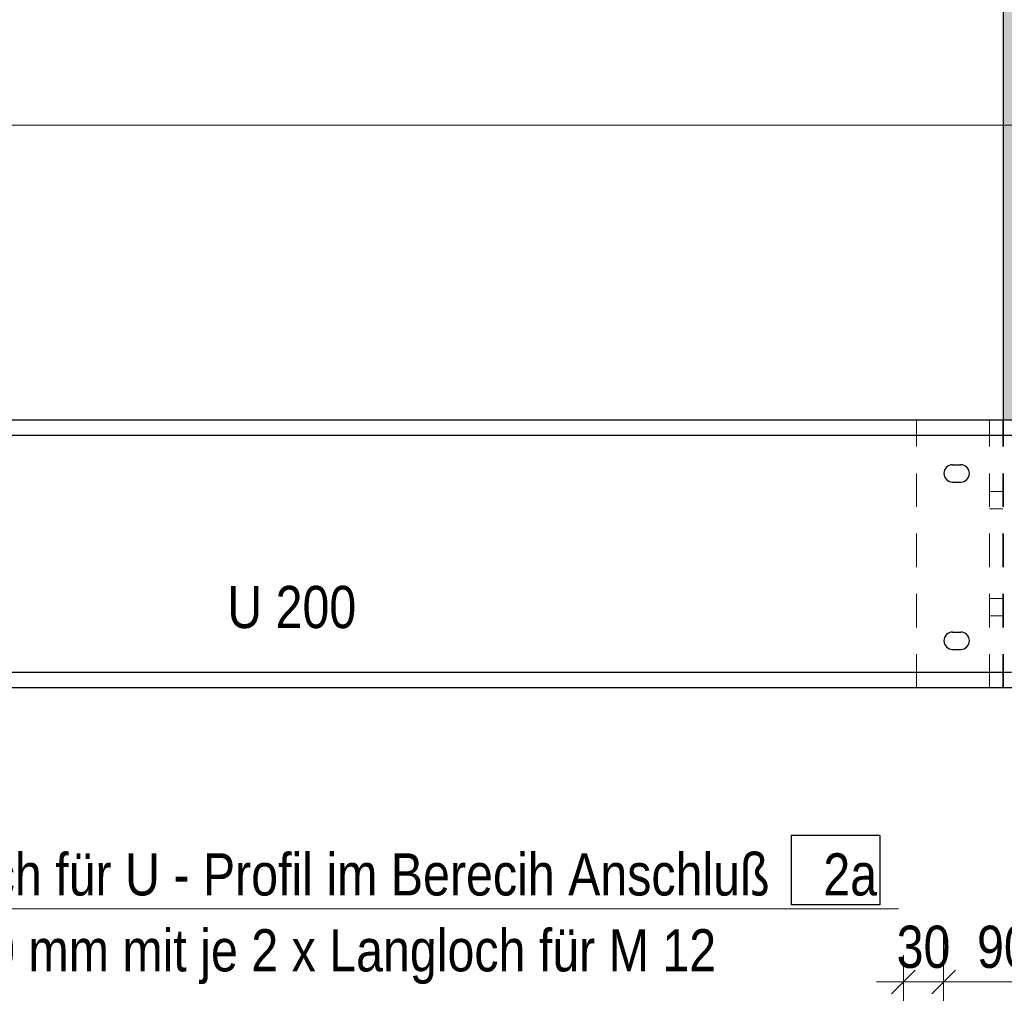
# Model space of a CAD drawing. Header units: millimetres. Extents: x 0 to 96, y -6 to 70.6.
# Tile 75 of 138: x 37.9 to 41.5, y 6.7 to 10.4. Entities that reach past the tile are written whole.
import ezdxf

# ---------------------------------------------------------------- set-up
doc = ezdxf.new("R2010")
doc.units = ezdxf.units.MM
doc.linetypes.add('HIDDEN', pattern=[0.375, 0.25, -0.125])
doc.layers.add('Achsen', color=7, linetype='Continuous', lineweight=20)
doc.styles.add('Arial Narrow', font='ARIALN.TTF')
doc.dimstyles.new('Arch_Strakon_dimstyle', dxfattribs={"dimtxt": 15.75, "dimasz": 1, "dimexe": 1.25, "dimexo": 0.0625, "dimgap": 1, "dimtad": 0, "dimdec": 3, "dimzin": 12, "dimdsep": 46, "dimtxsty": 'Arial Narrow', "dimblk": 'Arrowhead_Tick', "dimsah": 1, "dimcen": 0, "dimse1": 1, "dimse2": 1, "dimclrd": 6, "dimclrt": 2, "dimazin": 0, "dimtfac": 1, "dimtdec": 4, "dimtmove": 0, "dimatfit": 3, "dimldrblk": 'NONE', "dimfxl": 1, "dimtvp": 1, "dimtolj": 1, "dimtzin": 0, "dimlwd": 13, "dimarcsym": 2})

# ---------------------------------------------------------------- blocks, each defined once
blk = doc.blocks.new('Arrowhead_Tick')
at = {"color": 0, "linetype": 'Continuous', "lineweight": -2}
for p, q in [((0, 20), (0, -10)), ((-1, 0), (0, 0)), ((10, 0), (0, 0))]:
    blk.add_line(p, q, dxfattribs=at)
at = {"color": 2, "linetype": 'Continuous', "lineweight": 35}
blk.add_line((4.42, 4.42), (-4.42, -4.42), dxfattribs=at)
blk = doc.blocks.new('*D540')
at = {"layer": 'Achsen', "color": 6, "linetype": 'Continuous', "lineweight": 13}
blk.add_line((41.1636, 6.7587), (41.2936, 6.7587), dxfattribs=at)
at = {"layer": 'Defpoints', "color": 0}
for p in [(41.3036, 6.7587), (41.1536, 6.4048), (41.3036, 6.2373)]:
    blk.add_point(p, dxfattribs=at)
at = {"layer": 'Achsen', "color": 6, "lineweight": 13, "xscale": 0.01, "yscale": 0.01, "zscale": 0.01}
blk.add_blockref('Arrowhead_Tick', (41.3036, 6.7587), dxfattribs=at)
at = {"layer": 'Achsen', "color": 6, "lineweight": 13, "xscale": 0.01, "yscale": 0.01, "zscale": 0.01, "rotation": 180}
blk.add_blockref('Arrowhead_Tick', (41.1536, 6.7587), dxfattribs=at)
at = {"layer": 'Achsen', "color": 2, "lineweight": 0, "insert": (41.2286, 6.8891), "char_height": 0.1575, "attachment_point": 5, "style": 'Arial Narrow'}
blk.add_mtext('\\A1;30', dxfattribs=at)
blk = doc.blocks.new('_None')
blk = doc.blocks.new('*D541')
at = {"layer": 'Achsen', "color": 6, "linetype": 'Continuous', "lineweight": 13}
blk.add_line((41.3136, 6.7587), (41.7436, 6.7587), dxfattribs=at)
at = {"layer": 'Defpoints', "color": 0}
for p in [(41.7536, 6.7587), (41.3036, 6.2373), (41.7536, 6.2373)]:
    blk.add_point(p, dxfattribs=at)
at = {"layer": 'Achsen', "color": 6, "lineweight": 13, "xscale": 0.01, "yscale": 0.01, "zscale": 0.01}
blk.add_blockref('Arrowhead_Tick', (41.7536, 6.7587), dxfattribs=at)
at = {"layer": 'Achsen', "color": 6, "lineweight": 13, "xscale": 0.01, "yscale": 0.01, "zscale": 0.01, "rotation": 180}
blk.add_blockref('Arrowhead_Tick', (41.3036, 6.7587), dxfattribs=at)
at = {"layer": 'Achsen', "color": 2, "lineweight": 0, "insert": (41.5286, 6.8891), "char_height": 0.1575, "attachment_point": 5, "style": 'Arial Narrow'}
blk.add_mtext('\\A1;90', dxfattribs=at)

msp = doc.modelspace()

# ---------------------------------------------------------------- hatches: boundary and pattern name
at = {"lineweight": 13, "true_color": 0xcccccc}
msp.add_hatch(color=254, dxfattribs=at).paths.add_polyline_path([(41.6272574, 15.4082727), (41.6272574, 8.8582727), (41.5272574, 8.8582727), (41.5272574, 15.4082727)])

# ---------------------------------------------------------------- linework, layer by layer
at = {"color": 5, "linetype": 'Continuous', "lineweight": 18}
for p, q in [((50.338087, 9.9582786), (32.1545173, 9.9582786)), ((41.1351763, 7.0322402), (36.7322045, 7.0322402))]:
    msp.add_line(p, q, dxfattribs=at)
at = {"color": 6, "linetype": 'HIDDEN', "lineweight": 13, "ltscale": 0.5}
for p, q in [((41.2022574, 7.8582727), (41.2022574, 8.8582727)), ((41.4747574, 7.8582727), (41.4747574, 8.8582727)), ((41.5247574, 7.8582727), (41.5247574, 8.8582727)), ((41.5272574, 7.8582727), (41.5272574, 8.8582727)), ((41.4747574, 8.5908727), (41.5247574, 8.5908727)), ((41.4747574, 8.5257727), (41.5247574, 8.5257727)), ((41.4747574, 8.1908727), (41.5247574, 8.1908727)), ((41.4747574, 8.1257727), (41.5247574, 8.1257727))]:
    msp.add_line(p, q, dxfattribs=at)
at = {"color": 3, "linetype": 'Continuous', "lineweight": 25}
for p, q in [((40.7356197, 7.047386), (40.7356197, 7.307386)), ((40.7356197, 7.307386), (41.0656197, 7.307386)), ((41.0656197, 7.307386), (41.0656197, 7.047386)), ((41.0656197, 7.047386), (40.7356197, 7.047386))]:
    msp.add_line(p, q, dxfattribs=at)
at = {"layer": 'Achsen', "color": 3, "linetype": 'Continuous', "lineweight": 25}
for p, q in [((41.5272574, 8.8582727), (41.5272574, 15.4082727)), ((36.0022905, 8.8582727), (47.2875074, 8.8582727)), ((36.0022905, 8.8007727), (47.2875074, 8.8007727)), ((41.3372574, 8.6907727), (41.3672574, 8.6907727)), ((41.3372574, 8.6257727), (41.3672574, 8.6257727)), ((41.3372574, 8.0657727), (41.3672574, 8.0657727)), ((41.3372574, 8.0007727), (41.3672574, 8.0007727)), ((36.0022905, 7.9157727), (41.5572574, 7.9157727)), ((36.0022905, 7.8582727), (47.2875074, 7.8582727))]:
    msp.add_line(p, q, dxfattribs=at)
for centre, start, end in [((41.3372574, 8.6582727), 90, 270), ((41.3672574, 8.6582727), 270, 90), ((41.3372574, 8.0332727), 90, 270), ((41.3672574, 8.0332727), 270, 90)]:
    msp.add_arc(centre, 0.0325, start, end, dxfattribs=at)

# ---------------------------------------------------------------- texts
at = {"color": 2, "lineweight": 35, "style": 'Arial Narrow'}
for s, p in [('U 200', (38.629485, 8.0804514)), ('Anschlußblech für U - Profil im Berecih Anschluß    2a', (36.7534515, 7.0818165)), ('140 x 90 x 10 mm mit je 2 x Langloch für M 12', (36.7534515, 6.7983165))]:
    msp.add_text(s, height=0.1575, dxfattribs=at).set_placement(p)

# ---------------------------------------------------------------- dimensions: what is measured, and where the dimension line sits
at = {"layer": 'Achsen', "lineweight": 0}
for base, p1, p2, text, picture, middle in [((41.3035616, 6.758656), (41.1535616, 6.4047542), (41.3035616, 6.2372542), '30', '*D540', (41.2285616, 6.758656)), ((41.7535616, 6.758656), (41.3035616, 6.2372542), (41.7535616, 6.2372542), '90', '*D541', (41.5285616, 6.758656))]:
    dim = msp.add_linear_dim(base=base, p1=p1, p2=p2, text=text, dimstyle='Arch_Strakon_dimstyle', override={"dimscale": 0.01, "dimtxt": 15.75, "dimasz": 1, "dimgap": 5, "dimtad": 1, "dimjust": 0, "dimtih": 0, "dimtoh": 0, "dimdec": 3, "dimdsep": 46, "dimtxsty": 'Arial Narrow', "dimclrd": 6, "dimclrt": 2, "dimtix": 1, "dimtofl": 255, "dimtmove": 0, "dimatfit": 2, "dimfxl": 0, "dimfxlon": 0, "dimtvp": 31.746032, "dimlwd": 13}, dxfattribs=at)
    dim.commit()
    dim.dimension.update_dxf_attribs({"geometry": picture, "text_midpoint": middle, "dimtype": 160})

doc.saveas('drawing.dxf')
